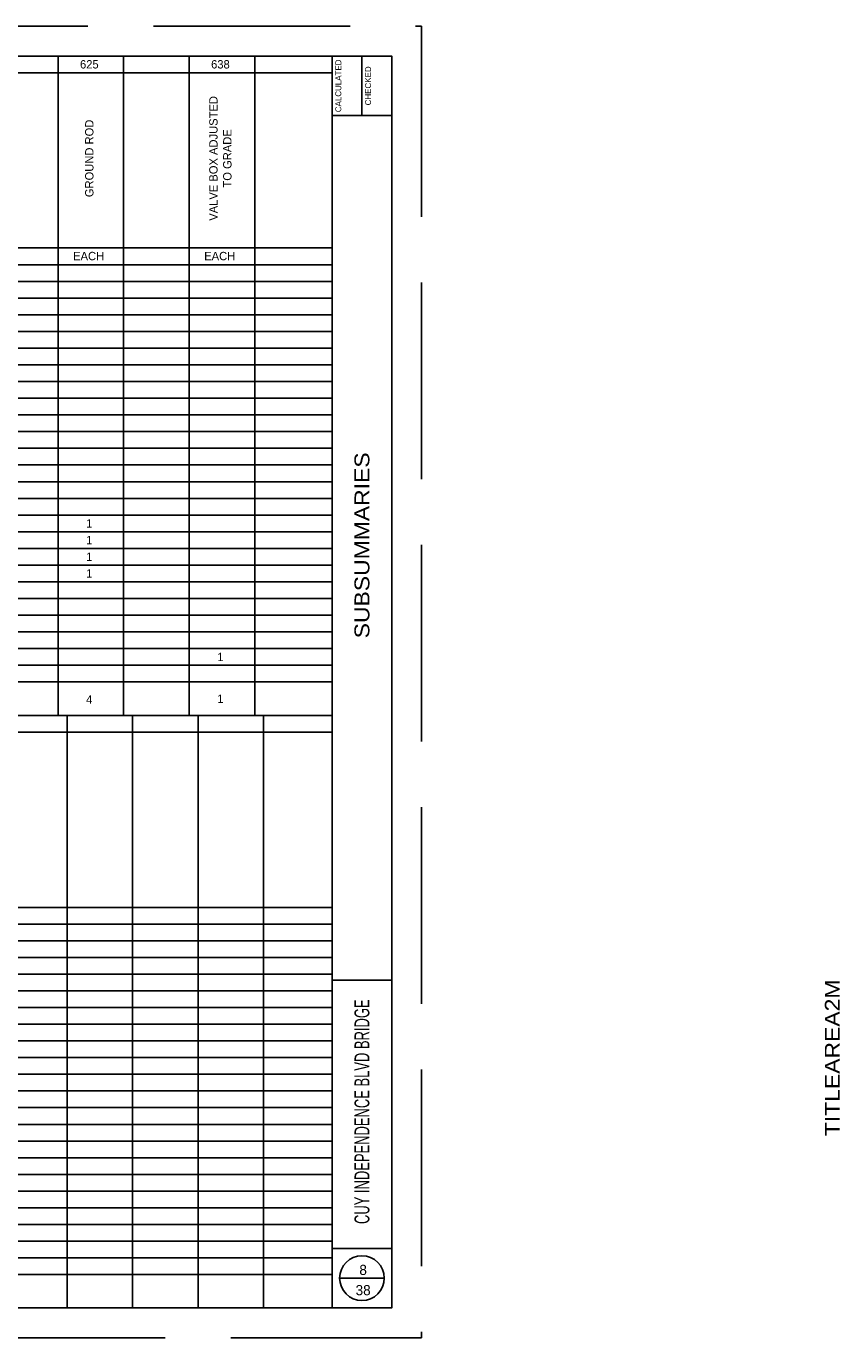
# Paper-space layout 'GG002' of a CAD drawing. Header units: feet. Extents: x 0 to 41.6, y -28.7 to 22.
# Tile 3 of 3: x 27.4 to 41, y 0 to 22. Entities that reach past the tile are written whole.
import ezdxf
from ezdxf.enums import TextEntityAlignment as Align

# ---------------------------------------------------------------- set-up
doc = ezdxf.new("R2010")
doc.units = ezdxf.units.FT
doc.header["$LTSCALE"] = 20
doc.header["$MEASUREMENT"] = 0
doc.linetypes.add('elec', pattern=[0])
doc.linetypes.add('OhDOT_USTN3', pattern=[0.22, 0.165, -0.055])
for name, color, linetype in [('SH_Border', 7, 'Continuous'), ('SH_Cut_Line', 7, 'OhDOT_USTN3'), ('SH_Data', 7, 'Continuous'), ('TX_P_20', 7, 'Continuous'), ('UT_P_Electric', 1, 'elec')]:
    doc.layers.add(name, color=color, linetype=linetype)
doc.styles.add('Font 70-Main Title', font='txt', dxfattribs={"width": 1.15, "height": 0.25})
doc.styles.add('Slanted-Normal', font='font31.shx', dxfattribs={"height": 0.14})
doc.styles.add('Straight-Normal', font='font30.shx', dxfattribs={"height": 0.14})
doc.styles.add('Straight-Sub Title', font='font30.shx', dxfattribs={"height": 0.17})

# ---------------------------------------------------------------- blocks, each defined once
blk = doc.blocks.new('BLKWO')
at = {"layer": 'SH_Border', "color": 7, "linetype": 'Continuous'}
for p, q in [((32.5, 0.5), (32.5, 21.5)), ((33, 21.5), (33, 20.5)), ((32.5, 20.5), (33.5, 20.5)), ((32.5, 6), (33.5, 6)), ((32.5, 1.5), (33.5, 1.5))]:
    blk.add_line(p, q, dxfattribs=at)
at = {"layer": 'SH_Border', "color": 7, "linetype": 'Continuous', "flags": 128}
blk.add_lwpolyline([(2, 21.5), (33.5, 21.5), (33.5, 0.5), (2, 0.5), (2, 21.5)], close=True, dxfattribs=at)
at = {"layer": 'SH_Cut_Line', "color": 7, "linetype": 'OhDOT_USTN3', "flags": 128}
blk.add_lwpolyline([(0, 0), (34, 0), (34, 22), (0, 22), (0, 0)], close=True, dxfattribs=at)
at = {"layer": 'SH_Data', "color": 7, "linetype": 'Continuous'}
blk.add_line((32.625, 1), (33.375, 1), dxfattribs=at)
blk.add_circle((33, 1), 0.375, dxfattribs=at)
at = {"layer": 'SH_Data', "color": 7, "linetype": 'Continuous', "style": 'Straight-Normal'}
for s, p in [('CALCULATED', (32.553, 21)), ('CHECKED', (33.053, 21))]:
    blk.add_text(s, height=0.1, rotation=90, dxfattribs=at).set_placement(p, align=Align.TOP_CENTER)
at = {"layer": 'SH_Data', "style": 'Font 70-Main Title', "width": 1.15}
blk.add_attdef('TITLEAREA2M', text='', height=0.25, rotation=90, dxfattribs=at).set_placement((33, 13.292), align=Align.MIDDLE_CENTER)
at = {"layer": 'SH_Data', "style": 'Font 70-Main Title', "width": 1.15, "flags": 8}
blk.add_attdef('PROJECT_NAME', text='', height=0.25, rotation=90, dxfattribs=at).set_placement((33, 3.792), align=Align.MIDDLE_CENTER)
at = {"layer": 'SH_Data', "style": 'Straight-Sub Title'}
for tag, p in [('SHEETNO', (33.02, 1.003)), ('SHEETTOTAL', (33.02, 0.663))]:
    blk.add_attdef(tag, text='', height=0.17, dxfattribs=at).set_placement(p, align=Align.BOTTOM_CENTER)

psp = doc.layouts.new('GG002')

# ---------------------------------------------------------------- linework, layer by layer
at = {"layer": 'SH_Data', "color": 7, "linetype": 'Continuous'}
for p, q in [((27.9, 10.44), (27.9, 21.5)), ((29, 10.44), (29, 21.5)), ((30.1, 10.44), (30.1, 21.5)), ((31.2, 10.44), (31.2, 21.5)), ((12.5, 21.22), (32.5, 21.22)), ((13.75, 18.28), (32.5, 18.28)), ((2, 18), (32.5, 18)), ((2, 17.72), (32.5, 17.72)), ((2, 17.44), (32.5, 17.44)), ((2, 17.16), (32.5, 17.16)), ((2, 16.88), (32.5, 16.88)), ((2, 16.6), (32.5, 16.6)), ((2, 16.32), (32.5, 16.32)), ((2, 16.04), (32.5, 16.04)), ((2, 15.76), (32.5, 15.76)), ((2, 15.48), (32.5, 15.48)), ((2, 15.2), (32.5, 15.2)), ((2, 14.92), (32.5, 14.92)), ((2, 14.64), (32.5, 14.64)), ((2, 14.36), (32.5, 14.36)), ((2, 14.08), (32.5, 14.08)), ((2, 13.8), (32.5, 13.8)), ((2, 13.52), (32.5, 13.52)), ((2, 13.24), (32.5, 13.24)), ((2, 12.96), (32.5, 12.96)), ((2, 12.68), (32.5, 12.68)), ((2, 12.4), (32.5, 12.4)), ((2, 12.12), (32.5, 12.12)), ((2, 11.84), (32.5, 11.84)), ((2, 11.56), (32.5, 11.56)), ((2, 11.28), (32.5, 11.28)), ((2, 11), (32.5, 11)), ((2, 10.44), (32.5, 10.44)), ((2, 10.44), (32.5, 10.44)), ((2, 10.44), (32.5, 10.44)), ((28.05, 0.5), (28.05, 10.44)), ((29.15, 0.5), (29.15, 10.44)), ((30.25, 0.5), (30.25, 10.44)), ((31.35, 0.5), (31.35, 10.44)), ((13.75, 10.16), (32.5, 10.16)), ((10.03, 7.22), (32.5, 7.22)), ((2, 6.94), (32.5, 6.94)), ((2, 6.66), (32.5, 6.66)), ((2, 6.38), (32.5, 6.38)), ((2, 6.1), (32.5, 6.1)), ((2, 5.82), (32.5, 5.82)), ((2, 5.54), (32.5, 5.54)), ((2, 5.26), (32.5, 5.26)), ((2, 4.98), (32.5, 4.98)), ((2, 4.7), (32.5, 4.7)), ((2, 4.42), (32.5, 4.42)), ((2, 4.14), (32.5, 4.14)), ((2, 3.86), (32.5, 3.86)), ((2, 3.58), (32.5, 3.58)), ((2, 3.3), (32.5, 3.3)), ((2, 3.02), (32.5, 3.02)), ((2, 2.74), (32.5, 2.74)), ((2, 2.46), (32.5, 2.46)), ((2, 2.18), (32.5, 2.18)), ((2, 1.9), (32.5, 1.9)), ((2, 1.62), (32.5, 1.62)), ((2, 1.34), (32.5, 1.34)), ((2, 1.06), (32.5, 1.06)), ((2, 0.5), (32.5, 0.5))]:
    psp.add_line(p, q, dxfattribs=at)

# ---------------------------------------------------------------- block references
at = {"layer": 'UT_P_Electric'}
ref = psp.add_blockref('BLKWO', (0, 0), dxfattribs=at)
ref.add_attrib('TITLEAREA2M', 'SUBSUMMARIES', dxfattribs={"layer": 'SH_Data', "height": 0.25, "rotation": 90, "style": 'Font 70-Main Title', "width": 1.15}).set_placement((33, 13.292), align=Align.MIDDLE_CENTER)
ref.add_attrib('SHEETTOTAL', '38', dxfattribs={"layer": 'SH_Data', "height": 0.17, "style": 'Straight-Sub Title'}).set_placement((33.02, 0.663), align=Align.BOTTOM_CENTER)
ref.add_attrib('SHEETNO', '8', dxfattribs={"layer": 'SH_Data', "height": 0.17, "style": 'Straight-Sub Title'}).set_placement((33.02, 1.003), align=Align.BOTTOM_CENTER)
ref.add_attrib('PROJECT_NAME', 'CUY INDEPENDENCE BLVD BRIDGE', dxfattribs={"layer": 'SH_Data', "height": 0.25, "rotation": 90, "style": 'Font 70-Main Title', "width": 0.65}).set_placement((33, 3.792), align=Align.MIDDLE_CENTER)

# ---------------------------------------------------------------- texts
at = {"layer": 'SH_Data', "style": 'Font 70-Main Title', "width": 1.15}
psp.add_attdef('TITLEAREA2M', text='GG002', height=0.25, rotation=90, dxfattribs=at).set_placement((40.894, 4.695), align=Align.MIDDLE_CENTER)
at = {"layer": 'TX_P_20', "char_height": 0.14, "width": 0.90902, "attachment_point": 5, "style": 'Slanted-Normal'}
for s, insert in [('625', (28.425, 21.36)), ('638', (30.625, 21.36)), ('\\pxt5;EACH', (28.413, 18.144)), ('\\pxt5;EACH', (30.613, 18.144)), ('1', (28.423, 13.66)), ('\\pxt4,5;1', (28.423, 13.38)), ('\\pxt4,5;1', (28.423, 13.1)), ('\\pxt4,5;1', (28.423, 12.82)), ('\\pxt5;1', (30.625, 11.42)), ('\\pxt5;1', (30.625, 10.72)), ('\\pxt4,5;4', (28.423, 10.707))]:
    psp.add_mtext(s, dxfattribs=dict(at, insert=insert))
at = {"layer": 'TX_P_20', "char_height": 0.14, "width": 2.34518, "attachment_point": 5, "rotation": 90, "style": 'Slanted-Normal'}
for s, insert in [('VALVE BOX ADJUSTED TO GRADE', (30.625, 19.783)), ('GROUND ROD', (28.425, 19.783))]:
    psp.add_mtext(s, dxfattribs=dict(at, insert=insert))

doc.saveas('drawing.dxf')
